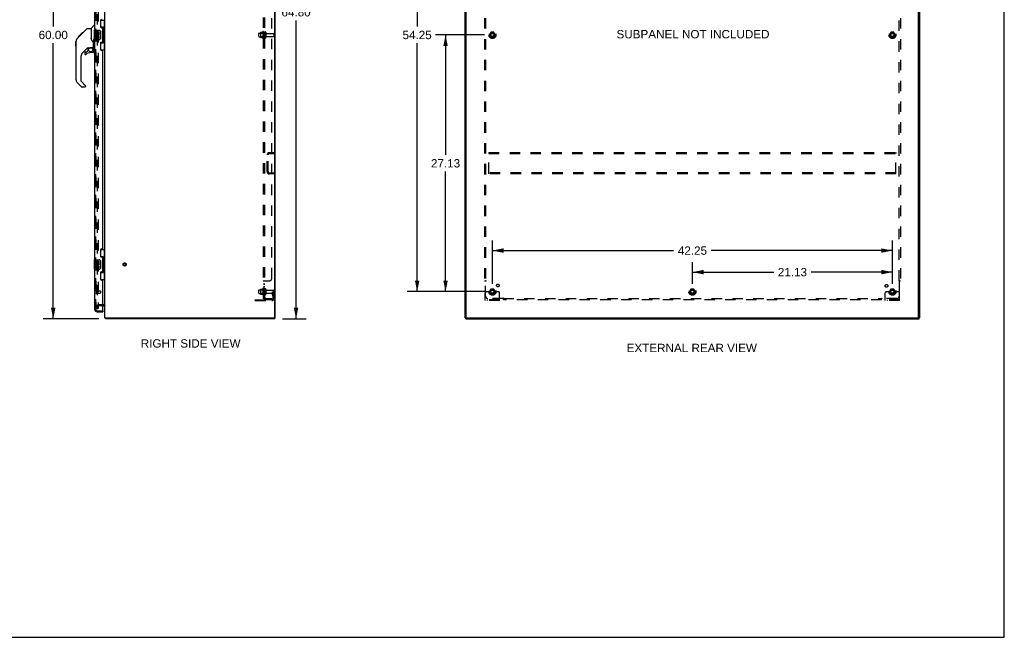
# Model space of a CAD drawing. Header units: inches. Extents: x 0 to 200, y 0 to 129.
# Tile 80 of 82: x 96 to 200, y 0 to 65. Entities that reach past the tile are written whole.
import ezdxf

# ---------------------------------------------------------------- set-up
doc = ezdxf.new("R2010")
doc.units = ezdxf.units.IN
doc.header["$LTSCALE"] = 11
doc.header["$MEASUREMENT"] = 0
doc.linetypes.add('HIDDEN', pattern=[0.2, 0.1, -0.1])
doc.layers.get('0').update_dxf_attribs({"linetype": 'CONTINUOUS'})
for name, color, linetype in [('DEFAULT_2', 8, 'HIDDEN'), ('DIMENSIONS', 7, 'CONTINUOUS'), ('LEFT_DOOR_ASSEMBLY', 7, 'CONTINUOUS'), ('RIGHT_DOOR_ASSEMBLY', 7, 'CONTINUOUS'), ('SUBPANEL', 7, 'CONTINUOUS')]:
    doc.layers.add(name, color=color, linetype=linetype)
doc.styles.get("Standard").update_dxf_attribs({"font": 'arial.ttf'})
doc.dimstyles.new('DIMSTYLE_1', dxfattribs={"dimtxt": 0.882353, "dimasz": 1.176471, "dimexe": 0.09, "dimexo": 0.07, "dimgap": 0.0375, "dimtad": 0, "dimtih": 1, "dimtoh": 1, "dimzin": 4, "dimdsep": 46, "dimtxsty": 'Standard', "dimblk": '_FILLED', "dimblk1": '_FILLED', "dimblk2": '_FILLED', "dimcen": 0.09, "dimazin": 1, "dimtfac": 1, "dimtdec": 3, "dimtofl": 0, "dimtmove": 0, "dimatfit": 3, "dimldrblk": '_FILLED', "dimfxl": 0, "dimtolj": 1, "dimtzin": 4, "dimarcsym": 0})

# ---------------------------------------------------------------- blocks, each defined once
blk = doc.blocks.new('_FILLED')
at = {"color": 0, "linetype": 'ByBlock'}
blk.add_solid([(0, 0), (-1, 0.2), (-1, -0.2)], dxfattribs=at)
blk = doc.blocks.new('*D1')
at = {"layer": 'DIMENSIONS', "color": 2, "linetype": 'Continuous'}
for p, q in [((145.11, 63.64), (139.92, 63.64)), ((140.98, 63.64), (140.98, 50.96)), ((140.98, 36.52), (140.98, 49.2)), ((145.11, 36.52), (139.92, 36.52))]:
    blk.add_line(p, q, dxfattribs=at)
at = {"layer": 'DIMENSIONS', "color": 2, "linetype": 'Continuous', "xscale": 1.1764705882, "yscale": 1.1764705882, "zscale": 1.1764705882}
for p, rotation in [((140.98, 63.64), 90), ((140.98, 36.52), 270)]:
    blk.add_blockref('_FILLED', p, dxfattribs=dict(at, rotation=rotation))
at = {"layer": 'DIMENSIONS', "color": 2, "linetype": 'Continuous', "insert": (140.98, 50.52), "char_height": 0.882, "width": 3.0833, "attachment_point": 2, "line_spacing_factor": 0.9}
blk.add_mtext('27.13', dxfattribs=at)
blk = doc.blocks.new('*D2')
at = {"layer": 'DIMENSIONS', "color": 2, "linetype": 'Continuous'}
for p, q in [((145.11, 90.77), (136.92, 90.77)), ((137.98, 90.77), (137.98, 64.52)), ((137.98, 36.52), (137.98, 62.76)), ((145.11, 36.52), (136.92, 36.52))]:
    blk.add_line(p, q, dxfattribs=at)
at = {"layer": 'DIMENSIONS', "color": 2, "linetype": 'Continuous', "xscale": 1.1764705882, "yscale": 1.1764705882, "zscale": 1.1764705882}
for p, rotation in [((137.98, 90.77), 90), ((137.98, 36.52), 270)]:
    blk.add_blockref('_FILLED', p, dxfattribs=dict(at, rotation=rotation))
at = {"layer": 'DIMENSIONS', "color": 2, "linetype": 'Continuous', "insert": (137.98, 64.08), "char_height": 0.882, "width": 3.0833, "attachment_point": 2, "line_spacing_factor": 0.9}
blk.add_mtext('54.25', dxfattribs=at)
blk = doc.blocks.new('*D3')
at = {"layer": 'DIMENSIONS', "color": 2, "linetype": 'Continuous'}
for p, q in [((145.93, 37.34), (145.93, 41.92)), ((188.18, 37.34), (188.18, 41.92)), ((145.93, 40.86), (165.07, 40.86)), ((188.18, 40.86), (169.04, 40.86))]:
    blk.add_line(p, q, dxfattribs=at)
at = {"layer": 'DIMENSIONS', "color": 2, "linetype": 'Continuous', "xscale": 1.1764705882, "yscale": 1.1764705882, "zscale": 1.1764705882, "rotation": 180}
blk.add_blockref('_FILLED', (145.93, 40.86), dxfattribs=at)
at = {"layer": 'DIMENSIONS', "color": 2, "linetype": 'Continuous', "xscale": 1.1764705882, "yscale": 1.1764705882, "zscale": 1.1764705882}
blk.add_blockref('_FILLED', (188.18, 40.86), dxfattribs=at)
at = {"layer": 'DIMENSIONS', "color": 2, "linetype": 'Continuous', "insert": (167.06, 41.3), "char_height": 0.882, "width": 3.0833, "attachment_point": 2, "line_spacing_factor": 0.9}
blk.add_mtext('42.25', dxfattribs=at)
blk = doc.blocks.new('*D4')
at = {"layer": 'DIMENSIONS', "color": 2, "linetype": 'Continuous'}
for p, q in [((167.06, 37.34), (167.06, 39.64)), ((188.18, 37.34), (188.18, 39.64)), ((167.06, 38.58), (175.64, 38.58)), ((188.18, 38.58), (179.6, 38.58))]:
    blk.add_line(p, q, dxfattribs=at)
at = {"layer": 'DIMENSIONS', "color": 2, "linetype": 'Continuous', "xscale": 1.1764705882, "yscale": 1.1764705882, "zscale": 1.1764705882, "rotation": 180}
blk.add_blockref('_FILLED', (167.06, 38.58), dxfattribs=at)
at = {"layer": 'DIMENSIONS', "color": 2, "linetype": 'Continuous', "xscale": 1.1764705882, "yscale": 1.1764705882, "zscale": 1.1764705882}
blk.add_blockref('_FILLED', (188.18, 38.58), dxfattribs=at)
at = {"layer": 'DIMENSIONS', "color": 2, "linetype": 'Continuous', "insert": (177.62, 39.02), "char_height": 0.882, "width": 3.0833, "attachment_point": 2, "line_spacing_factor": 0.9}
blk.add_mtext('21.13', dxfattribs=at)
blk = doc.blocks.new('*D5')
at = {"layer": 'DIMENSIONS', "color": 2, "linetype": 'Continuous'}
for p, q in [((123.7, 98.44), (126.25, 98.44)), ((125.19, 98.44), (125.19, 66.93)), ((125.19, 33.64), (125.19, 65.16)), ((123.76, 33.64), (126.25, 33.64))]:
    blk.add_line(p, q, dxfattribs=at)
at = {"layer": 'DIMENSIONS', "color": 2, "linetype": 'Continuous', "xscale": 1.1764705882, "yscale": 1.1764705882, "zscale": 1.1764705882}
for p, rotation in [((125.19, 98.44), 90), ((125.19, 33.64), 270)]:
    blk.add_blockref('_FILLED', p, dxfattribs=dict(at, rotation=rotation))
at = {"layer": 'DIMENSIONS', "color": 2, "linetype": 'Continuous', "insert": (125.19, 66.48), "char_height": 0.882, "width": 3.0833, "attachment_point": 2, "line_spacing_factor": 0.9}
blk.add_mtext('64.80', dxfattribs=at)
blk = doc.blocks.new('*D6')
at = {"layer": 'DIMENSIONS', "color": 2, "linetype": 'Continuous'}
for p, q in [((104.22, 93.64), (98.48, 93.64)), ((99.54, 93.64), (99.54, 64.52)), ((99.54, 33.64), (99.54, 62.76)), ((104.37, 33.64), (98.48, 33.64))]:
    blk.add_line(p, q, dxfattribs=at)
at = {"layer": 'DIMENSIONS', "color": 2, "linetype": 'Continuous', "xscale": 1.1764705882, "yscale": 1.1764705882, "zscale": 1.1764705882}
for p, rotation in [((99.54, 93.64), 90), ((99.54, 33.64), 270)]:
    blk.add_blockref('_FILLED', p, dxfattribs=dict(at, rotation=rotation))
at = {"layer": 'DIMENSIONS', "color": 2, "linetype": 'Continuous', "insert": (99.54, 64.08), "char_height": 0.882, "width": 3.0833, "attachment_point": 2, "line_spacing_factor": 0.9}
blk.add_mtext('60.00', dxfattribs=at)

msp = doc.modelspace()

# ---------------------------------------------------------------- linework, layer by layer
at = {"color": 7, "linetype": 'Continuous'}
for p, q in [((200, 0), (200, 129.412)), ((104.842, 35.037), (104.781, 35.037)), ((105.035, 33.737), (105.045, 33.745)), ((105.062, 33.641), (105.062, 33.745)), ((122.933, 33.641), (105.062, 33.641)), ((122.933, 33.745), (122.985, 33.745)), ((122.933, 33.641), (122.933, 33.745)), ((143.108, 33.745), (143.056, 33.745)), ((143.108, 33.641), (143.108, 33.745)), ((143.108, 33.641), (191.004, 33.641)), ((143.16, 33.796), (143.16, 33.745)), ((190.952, 33.745), (190.952, 33.791)), ((191.004, 33.745), (191.056, 33.745)), ((191.004, 33.641), (191.004, 33.745)), ((0, 0), (200, 0))]:
    msp.add_line(p, q, dxfattribs=at)
at = {"color": 3, "linetype": 'Continuous'}
for p, q in [((122.933, 33.807), (122.933, 98.311)), ((122.985, 33.745), (122.985, 98.338)), ((143.056, 33.745), (143.056, 98.342)), ((143.16, 33.805), (143.16, 98.278)), ((190.952, 33.805), (190.952, 98.278)), ((191.056, 98.342), (191.056, 33.745)), ((104.985, 33.745), (104.985, 93.57)), ((104.985, 33.745), (122.933, 33.745)), ((143.108, 33.745), (191.004, 33.745))]:
    msp.add_line(p, q, dxfattribs=at)
at = {"color": 7, "linetype": 'Continuous'}
for points in [[(105.035, 33.737), (105.037, 33.735), (105.038, 33.732), (105.04, 33.729), (105.041, 33.725), (105.043, 33.721), (105.044, 33.716), (105.045, 33.712), (105.046, 33.707), (105.047, 33.702), (105.047, 33.697), (105.048, 33.691), (105.048, 33.686)], [(105.048, 33.686), (105.049, 33.676), (105.05, 33.671), (105.05, 33.666), (105.051, 33.662), (105.051, 33.658), (105.052, 33.655), (105.053, 33.652), (105.053, 33.649), (105.054, 33.646), (105.055, 33.644), (105.057, 33.643), (105.058, 33.642), (105.059, 33.641), (105.06, 33.641), (105.062, 33.641)]]:
    msp.add_lwpolyline(points, dxfattribs=at)
for centre, radius, start, end in [((104.842, 34.894), 0.142, 0, 90), ((105.231, 33.887), 0.246, 215.33048, 217.39407)]:
    msp.add_arc(centre, radius, start, end, dxfattribs=at)
at = {"color": 3, "linetype": 'Continuous'}
for centre, radius, start, end in [((122.87, 33.807), 0.0625, 270, 360), ((143.22, 33.805), 0.06, 180, 270), ((190.892, 33.805), 0.06, 270, 360)]:
    msp.add_arc(centre, radius, start, end, dxfattribs=at)
at = {"layer": 'DEFAULT_2', "color": 8, "linetype": 'HIDDEN'}
for p, q in [((104.172, 92.236), (104.172, 35.115)), ((104.276, 92.557), (104.276, 34.724)), ((121.256, 63.488), (121.256, 63.794)), ((121.286, 63.824), (121.881, 63.824)), ((121.286, 63.458), (121.881, 63.458)), ((121.42, 63.896), (121.42, 63.385)), ((121.44, 63.824), (121.42, 63.844)), ((121.44, 63.457), (121.42, 63.437)), ((121.43, 63.918), (121.658, 63.918)), ((121.736, 63.824), (121.44, 63.824)), ((121.44, 63.824), (121.44, 63.457)), ((121.736, 63.457), (121.44, 63.457)), ((121.686, 63.996), (121.686, 63.285)), ((121.736, 63.824), (121.756, 63.844)), ((121.736, 63.824), (121.736, 63.457)), ((121.736, 63.457), (121.756, 63.437)), ((121.756, 63.975), (121.756, 63.306)), ((121.881, 63.905), (121.881, 63.376)), ((121.987, 63.905), (121.987, 63.376)), ((122.049, 63.807), (122.851, 63.807)), ((122.049, 63.475), (122.851, 63.475)), ((122.881, 63.505), (122.881, 63.777)), ((145.768, 63.913), (145.613, 63.646)), ((145.613, 63.636), (145.768, 63.368)), ((146.085, 63.918), (145.776, 63.918)), ((146.248, 63.646), (146.094, 63.913)), ((146.094, 63.368), (146.248, 63.636)), ((188.018, 63.913), (187.863, 63.646)), ((187.863, 63.636), (188.018, 63.368)), ((188.335, 63.918), (188.026, 63.918)), ((188.498, 63.646), (188.344, 63.913)), ((188.344, 63.368), (188.498, 63.636)), ((121.43, 63.363), (121.658, 63.363)), ((146.085, 63.363), (145.776, 63.363)), ((188.335, 63.363), (188.026, 63.363)), ((122.377, 51.203), (122.881, 51.203)), ((122.377, 51.099), (122.881, 51.099)), ((122.881, 51.203), (122.881, 51.099)), ((145.556, 51.203), (145.556, 51.099)), ((145.556, 51.203), (188.556, 51.203)), ((145.556, 49.057), (145.556, 51.099)), ((145.556, 51.099), (188.556, 51.099)), ((188.556, 51.203), (188.556, 51.099)), ((188.556, 49.057), (188.556, 51.099)), ((122.131, 49.2), (122.131, 50.957)), ((122.235, 49.2), (122.235, 50.957)), ((122.377, 49.057), (122.881, 49.057)), ((122.881, 48.953), (122.377, 48.953)), ((122.881, 48.953), (122.881, 49.057)), ((145.556, 48.953), (145.556, 49.057)), ((188.556, 49.057), (145.556, 49.057)), ((188.556, 48.953), (145.556, 48.953)), ((188.556, 48.953), (188.556, 49.057)), ((121.256, 36.363), (121.256, 36.669)), ((121.286, 36.699), (121.881, 36.699)), ((121.42, 36.771), (121.42, 36.26)), ((121.44, 36.699), (121.42, 36.719)), ((121.43, 36.793), (121.658, 36.793)), ((121.736, 36.699), (121.44, 36.699)), ((121.44, 36.699), (121.44, 36.332)), ((121.686, 36.871), (121.686, 36.16)), ((121.736, 36.699), (121.756, 36.719)), ((121.736, 36.699), (121.736, 36.332)), ((121.756, 36.85), (121.756, 36.181)), ((121.881, 36.78), (121.881, 36.251)), ((121.987, 36.78), (121.987, 36.251)), ((122.049, 36.682), (122.851, 36.682)), ((122.687, 36.516), (122.777, 36.516)), ((122.687, 36.175), (122.687, 36.516)), ((122.777, 36.516), (122.881, 36.516)), ((122.777, 35.814), (122.777, 36.516)), ((122.791, 36.175), (122.791, 36.516)), ((122.881, 36.516), (122.841, 36.516)), ((122.881, 35.814), (122.881, 36.652)), ((145.395, 36.516), (145.306, 36.516)), ((145.516, 36.516), (145.395, 36.516)), ((145.756, 36.516), (145.516, 36.516)), ((145.768, 36.788), (145.613, 36.521)), ((145.613, 36.511), (145.768, 36.243)), ((146.085, 36.793), (145.776, 36.793)), ((146.248, 36.521), (146.094, 36.788)), ((146.094, 36.243), (146.248, 36.511)), ((146.106, 36.516), (146.345, 36.516)), ((146.466, 36.516), (146.345, 36.516)), ((146.556, 36.516), (146.466, 36.516)), ((166.893, 36.788), (166.738, 36.521)), ((166.738, 36.511), (166.893, 36.243)), ((167.21, 36.793), (166.901, 36.793)), ((167.373, 36.521), (167.219, 36.788)), ((167.219, 36.243), (167.373, 36.511)), ((187.645, 36.516), (187.556, 36.516)), ((187.766, 36.516), (187.645, 36.516)), ((188.006, 36.516), (187.766, 36.516)), ((188.018, 36.788), (187.863, 36.521)), ((187.863, 36.511), (188.018, 36.243)), ((188.335, 36.793), (188.026, 36.793)), ((188.498, 36.521), (188.344, 36.788)), ((188.344, 36.243), (188.498, 36.511)), ((188.356, 36.516), (188.595, 36.516)), ((188.716, 36.516), (188.595, 36.516)), ((188.806, 36.516), (188.716, 36.516)), ((120.881, 35.672), (122.634, 35.672)), ((120.881, 35.568), (120.881, 35.672)), ((120.881, 35.568), (122.634, 35.568)), ((121.128, 35.568), (121.128, 35.672)), ((121.286, 36.333), (121.881, 36.333)), ((121.384, 35.568), (121.384, 35.672)), ((121.44, 36.332), (121.42, 36.312)), ((121.43, 36.238), (121.658, 36.238)), ((121.736, 36.332), (121.44, 36.332)), ((121.736, 36.332), (121.756, 36.312)), ((122.049, 36.35), (122.851, 36.35)), ((122.791, 36.341), (122.687, 36.341)), ((122.708, 36.108), (122.757, 36.04)), ((122.792, 36.169), (122.841, 36.101)), ((145.181, 35.568), (145.181, 36.391)), ((146.681, 35.672), (145.181, 35.672)), ((146.681, 35.568), (145.181, 35.568)), ((145.428, 35.568), (145.428, 35.672)), ((145.684, 35.568), (145.684, 35.672)), ((146.085, 36.238), (145.776, 36.238)), ((146.178, 35.568), (146.178, 35.672)), ((146.434, 35.568), (146.434, 35.672)), ((146.681, 35.568), (146.681, 36.391)), ((167.21, 36.238), (166.901, 36.238)), ((187.431, 35.568), (187.431, 36.391)), ((188.931, 35.672), (187.431, 35.672)), ((188.931, 35.568), (187.431, 35.568)), ((187.678, 35.568), (187.678, 35.672)), ((187.934, 35.568), (187.934, 35.672)), ((188.335, 36.238), (188.026, 36.238)), ((188.428, 35.568), (188.428, 35.672)), ((188.684, 35.568), (188.684, 35.672)), ((188.931, 35.568), (188.931, 36.391)), ((104.172, 34.724), (104.172, 35.115)), ((104.172, 34.724), (104.276, 34.724)), ((104.842, 35.141), (104.358, 35.141)), ((104.781, 35.037), (104.358, 35.037))]:
    msp.add_line(p, q, dxfattribs=at)
for centre, radius in [((145.931, 63.641), 0.372), ((145.931, 63.641), 0.356), ((145.931, 63.641), 0.318), ((145.931, 63.641), 0.204), ((145.931, 63.641), 0.183), ((145.931, 63.641), 0.183), ((145.931, 63.641), 0.166), ((188.181, 63.641), 0.372), ((188.181, 63.641), 0.356), ((188.181, 63.641), 0.318), ((188.181, 63.641), 0.204), ((188.181, 63.641), 0.183), ((188.181, 63.641), 0.183), ((188.181, 63.641), 0.166), ((107.089, 39.391), 0.164), ((107.089, 39.391), 0.124), ((145.931, 36.516), 0.372), ((145.931, 36.516), 0.356), ((145.931, 36.516), 0.318), ((145.931, 36.516), 0.204), ((145.931, 36.516), 0.183), ((145.931, 36.516), 0.183), ((145.931, 36.516), 0.166), ((167.056, 36.516), 0.372), ((167.056, 36.516), 0.356), ((167.056, 36.516), 0.318), ((167.056, 36.516), 0.204), ((167.056, 36.516), 0.183), ((167.056, 36.516), 0.183), ((167.056, 36.516), 0.166), ((188.181, 36.516), 0.372), ((188.181, 36.516), 0.356), ((188.181, 36.516), 0.318), ((188.181, 36.516), 0.204), ((188.181, 36.516), 0.183), ((188.181, 36.516), 0.183), ((188.181, 36.516), 0.166)]:
    msp.add_circle(centre, radius, dxfattribs=at)
for centre, radius, start, end in [((121.286, 63.794), 0.03, 90, 180.00001), ((121.286, 63.488), 0.03, 179.99999, 270), ((121.43, 63.908), 0.01, 90, 174.80617), ((121.561, 63.896), 0.141, 174.79195, 180), ((121.639, 63.928), 0.01, 270, 336.03207), ((122.286, 63.641), 0.698, 149.33687, 156.03207), ((121.717, 63.975), 0.0384, 0, 145.55034), ((121.934, 63.905), 0.053, 0, 180), ((122.049, 63.869), 0.0625, 180, 270), ((122.049, 63.412), 0.0625, 90, 180), ((122.851, 63.777), 0.03, 360, 90), ((122.851, 63.505), 0.03, 270, 0), ((145.622, 63.641), 0.01, 150.01268, 209.98829), ((145.776, 63.908), 0.01, 90.01235, 149.98915), ((146.085, 63.908), 0.01, 30.01204, 89.98872), ((146.239, 63.641), 0.01, 330.01268, 29.98829), ((187.872, 63.641), 0.01, 150.01268, 209.98829), ((188.026, 63.908), 0.01, 90.01235, 149.98915), ((188.335, 63.908), 0.01, 30.01204, 89.98872), ((188.489, 63.641), 0.01, 330.01268, 29.98829), ((121.561, 63.385), 0.141, 180, 185.20805), ((121.43, 63.373), 0.01, 185.19383, 270), ((121.639, 63.353), 0.01, 23.96793, 90), ((122.286, 63.641), 0.698, 203.96793, 210.66313), ((121.717, 63.306), 0.0384, 214.44966, 360), ((121.934, 63.376), 0.053, 180, 360), ((145.776, 63.373), 0.01, 210.01204, 269.98872), ((146.085, 63.373), 0.01, 270.01235, 329.98915), ((188.026, 63.373), 0.01, 210.01204, 269.98872), ((188.335, 63.373), 0.01, 270.01235, 329.98915), ((122.377, 50.957), 0.246, 90, 180), ((122.377, 50.957), 0.142, 90, 180), ((122.377, 49.2), 0.246, 180, 270), ((122.377, 49.2), 0.142, 180, 270), ((121.286, 36.669), 0.03, 90, 180.00001), ((121.43, 36.783), 0.01, 90, 174.80617), ((121.561, 36.771), 0.141, 174.79195, 180), ((121.639, 36.803), 0.01, 270, 336.03207), ((122.286, 36.516), 0.698, 149.33687, 156.03207), ((121.717, 36.85), 0.0384, 0, 145.55034), ((121.934, 36.78), 0.053, 0, 180), ((122.049, 36.744), 0.0625, 180, 270), ((122.851, 36.652), 0.03, 360, 90), ((145.306, 36.391), 0.125, 90, 180), ((145.622, 36.516), 0.01, 150.01268, 209.98829), ((145.931, 36.516), 0.175, 180, 360), ((145.776, 36.783), 0.01, 90.01235, 149.98915), ((146.085, 36.783), 0.01, 30.01204, 89.98872), ((146.239, 36.516), 0.01, 330.01268, 29.98829), ((146.556, 36.391), 0.125, 0, 90), ((166.747, 36.516), 0.01, 150.01268, 209.98829), ((166.901, 36.783), 0.01, 90.01235, 149.98915), ((167.21, 36.783), 0.01, 30.01204, 89.98872), ((167.364, 36.516), 0.01, 330.01268, 29.98829), ((187.556, 36.391), 0.125, 90, 180), ((187.872, 36.516), 0.01, 150.01268, 209.98829), ((188.181, 36.516), 0.175, 180, 360), ((188.026, 36.783), 0.01, 90.01235, 149.98915), ((188.335, 36.783), 0.01, 30.01204, 89.98872), ((188.489, 36.516), 0.01, 330.01268, 29.98829), ((188.806, 36.391), 0.125, 0, 90), ((121.286, 36.363), 0.03, 179.99999, 270), ((121.561, 36.26), 0.141, 180, 185.20805), ((121.43, 36.248), 0.01, 185.19383, 270), ((121.639, 36.228), 0.01, 23.96793, 90), ((122.286, 36.516), 0.698, 203.96793, 210.66313), ((121.717, 36.181), 0.0384, 214.44966, 360), ((121.934, 36.251), 0.053, 180, 360), ((122.049, 36.287), 0.0625, 90, 180), ((122.634, 35.814), 0.246, 270, 360), ((122.634, 35.814), 0.142, 270, 360), ((122.801, 36.175), 0.114, 180, 215.75389), ((122.673, 35.98), 0.104, 0, 35.75389), ((122.801, 36.175), 0.01, 180, 215.75389), ((122.673, 35.98), 0.208, 0, 35.75389), ((122.851, 36.38), 0.03, 270, 0), ((145.776, 36.248), 0.01, 210.01204, 269.98872), ((146.085, 36.248), 0.01, 270.01235, 329.98915), ((166.901, 36.248), 0.01, 210.01204, 269.98872), ((167.21, 36.248), 0.01, 270.01235, 329.98915), ((188.026, 36.248), 0.01, 210.01204, 269.98872), ((188.335, 36.248), 0.01, 270.01235, 329.98915), ((104.358, 34.954), 0.186, 90, 180), ((104.358, 34.954), 0.0823, 90, 180), ((104.842, 34.894), 0.246, 37.24138, 90)]:
    msp.add_arc(centre, radius, start, end, dxfattribs=at)
at = {"layer": 'LEFT_DOOR_ASSEMBLY', "color": 8, "linetype": 'HIDDEN'}
for p, q in [((104.031, 34.637), (104.031, 92.644)), ((104.173, 34.495), (104.761, 34.495))]:
    msp.add_line(p, q, dxfattribs=at)
msp.add_arc((104.173, 34.637), 0.142, 180, 270, dxfattribs=at)
at = {"layer": 'RIGHT_DOOR_ASSEMBLY', "color": 8, "linetype": 'HIDDEN'}
for p, q in [((104.031, 92.644), (104.031, 34.637)), ((104.074, 36.637), (104.074, 36.353)), ((104.074, 36.619), (104.521, 36.619)), ((104.531, 36.609), (104.531, 36.381)), ((104.074, 36.371), (104.521, 36.371)), ((104.173, 34.495), (104.761, 34.495))]:
    msp.add_line(p, q, dxfattribs=at)
at = {"layer": 'RIGHT_DOOR_ASSEMBLY', "color": 3, "linetype": 'Continuous'}
for p, q in [((103.927, 64.141), (103.927, 87.391)), ((104.531, 65.158), (104.531, 64.538)), ((104.661, 64.408), (104.721, 64.408)), ((104.781, 62.933), (104.781, 64.348)), ((103.927, 39.891), (103.927, 63.141)), ((104.531, 62.743), (104.531, 62.123)), ((104.721, 62.873), (104.661, 62.873)), ((104.661, 61.993), (104.721, 61.993)), ((104.781, 41.098), (104.781, 61.933)), ((104.531, 40.908), (104.531, 40.288)), ((104.721, 41.038), (104.661, 41.038)), ((104.661, 40.158), (104.721, 40.158)), ((104.781, 38.683), (104.781, 40.098)), ((103.927, 34.637), (103.927, 38.891)), ((104.531, 38.493), (104.531, 37.873)), ((104.721, 38.623), (104.661, 38.623)), ((104.661, 37.743), (104.721, 37.743)), ((104.781, 34.515), (104.781, 37.683)), ((104.173, 34.391), (104.781, 34.391))]:
    msp.add_line(p, q, dxfattribs=at)
at = {"layer": 'RIGHT_DOOR_ASSEMBLY', "color": 7, "linetype": 'Continuous'}
for p, q in [((103.539, 64.335), (103.836, 64.633)), ((103.927, 64.644), (103.864, 64.644)), ((104.544, 65.216), (104.985, 65.216)), ((104.581, 64.436), (104.581, 65.216)), ((104.946, 64.191), (104.946, 65.216)), ((102.073, 63.263), (102.351, 63.541)), ((102.179, 63.436), (102.593, 63.85)), ((102.331, 63.522), (102.264, 63.522)), ((102.351, 63.542), (102.484, 63.675)), ((102.418, 63.608), (102.351, 63.608)), ((102.5, 63.69), (102.433, 63.69)), ((102.492, 63.682), (102.456, 63.646)), ((102.492, 63.682), (103.116, 64.306)), ((102.576, 63.767), (102.509, 63.767)), ((102.593, 63.85), (102.593, 63.851)), ((102.593, 63.851), (102.66, 63.851)), ((102.66, 63.85), (102.593, 63.85)), ((102.595, 63.852), (102.662, 63.852)), ((103.172, 64.33), (103.533, 64.33)), ((103.533, 64.33), (103.533, 63.225)), ((103.867, 64.126), (103.867, 63.156)), ((103.882, 64.141), (104.422, 64.141)), ((104.07, 63.986), (104.07, 63.756)), ((104.132, 63.986), (104.07, 63.986)), ((104.07, 63.756), (104.331, 63.756)), ((104.07, 63.525), (104.07, 63.389)), ((104.132, 63.525), (104.07, 63.525)), ((104.14, 63.72), (104.083, 63.745)), ((104.132, 63.819), (104.132, 63.986)), ((104.195, 63.819), (104.132, 63.819)), ((104.132, 63.389), (104.132, 63.525)), ((104.195, 63.955), (104.195, 63.819)), ((104.256, 63.955), (104.195, 63.955)), ((104.256, 63.819), (104.256, 63.955)), ((104.321, 63.819), (104.256, 63.819)), ((104.331, 63.756), (104.304, 63.737)), ((104.321, 63.986), (104.321, 63.819)), ((104.384, 63.986), (104.321, 63.986)), ((104.366, 63.756), (104.384, 63.756)), ((104.384, 63.756), (104.384, 63.986)), ((104.522, 64.041), (104.522, 63.241)), ((104.581, 64.481), (104.808, 64.481)), ((104.808, 62.801), (104.808, 64.481)), ((104.845, 64.241), (104.845, 64.221)), ((104.845, 64.191), (104.845, 63.091)), ((104.967, 64.191), (104.845, 64.191)), ((104.967, 63.091), (104.967, 64.191)), ((101.938, 62.934), (101.958, 62.954)), ((101.938, 62.458), (101.938, 62.934)), ((101.938, 62.458), (101.958, 62.438)), ((101.958, 58.882), (101.958, 62.985)), ((102.073, 63.263), (102.053, 63.241)), ((102.179, 63.436), (102.246, 63.436)), ((102.182, 63.439), (102.249, 63.439)), ((102.25, 63.441), (102.183, 63.441)), ((103.552, 63.234), (103.533, 63.287)), ((103.581, 63.169), (103.552, 63.234)), ((103.809, 62.112), (103.809, 63.006)), ((103.836, 63.27), (103.836, 63.131)), ((103.864, 63.246), (103.867, 63.237)), ((104.422, 63.141), (103.882, 63.141)), ((104.195, 63.431), (104.195, 63.389)), ((104.256, 63.369), (104.256, 63.438)), ((104.321, 63.431), (104.321, 63.295)), ((104.321, 63.295), (104.384, 63.295)), ((104.384, 63.295), (104.384, 63.431)), ((104.581, 62.066), (104.581, 62.846)), ((104.581, 62.801), (104.808, 62.801)), ((104.967, 63.091), (104.845, 63.091)), ((104.845, 63.06), (104.845, 63.04)), ((104.946, 62.066), (104.946, 63.091)), ((103.144, 62.268), (102.643, 61.766)), ((102.864, 61.769), (102.864, 61.649)), ((102.942, 61.847), (103.095, 61.847)), ((103.103, 61.851), (103.175, 61.923)), ((103.179, 62.258), (103.179, 61.931)), ((103.221, 62.263), (103.309, 62.263)), ((103.494, 62.304), (103.789, 62.304)), ((103.73, 61.769), (103.494, 61.769)), ((103.671, 62.304), (103.751, 62.224)), ((103.743, 62.217), (103.737, 62.21)), ((103.789, 62.085), (103.809, 62.085)), ((103.809, 61.847), (103.809, 62.085)), ((103.927, 62.041), (103.879, 62.041)), ((104.544, 62.066), (104.985, 62.066)), ((102.47, 61.349), (102.47, 58.797)), ((102.526, 58.152), (102.073, 58.604)), ((102.493, 58.741), (102.929, 58.306)), ((102.942, 58.272), (102.942, 58.207)), ((102.864, 58.129), (102.581, 58.129)), ((104.544, 40.966), (104.985, 40.966)), ((104.581, 40.186), (104.581, 40.966)), ((104.946, 39.941), (104.946, 40.966)), ((103.867, 39.876), (103.867, 38.906)), ((103.882, 39.891), (104.422, 39.891)), ((104.132, 39.736), (104.07, 39.736)), ((104.07, 39.736), (104.07, 39.506)), ((104.132, 39.569), (104.132, 39.736)), ((104.195, 39.569), (104.132, 39.569)), ((104.256, 39.705), (104.195, 39.705)), ((104.195, 39.705), (104.195, 39.569)), ((104.256, 39.569), (104.256, 39.705)), ((104.321, 39.569), (104.256, 39.569)), ((104.384, 39.736), (104.321, 39.736)), ((104.321, 39.736), (104.321, 39.569)), ((104.384, 39.506), (104.384, 39.736)), ((104.522, 39.791), (104.522, 38.991)), ((104.581, 40.231), (104.808, 40.231)), ((104.808, 38.551), (104.808, 40.231)), ((104.845, 39.991), (104.845, 39.971)), ((104.967, 39.941), (104.845, 39.941)), ((104.845, 39.941), (104.845, 38.841)), ((104.967, 38.841), (104.967, 39.941)), ((104.422, 38.891), (103.882, 38.891)), ((104.07, 39.506), (104.331, 39.506)), ((104.132, 39.275), (104.07, 39.275)), ((104.07, 39.275), (104.07, 39.139)), ((104.14, 39.47), (104.083, 39.495)), ((104.132, 39.139), (104.132, 39.275)), ((104.195, 39.181), (104.195, 39.139)), ((104.256, 39.119), (104.256, 39.188)), ((104.331, 39.506), (104.304, 39.487)), ((104.321, 39.181), (104.321, 39.045)), ((104.321, 39.045), (104.384, 39.045)), ((104.366, 39.506), (104.384, 39.506)), ((104.384, 39.045), (104.384, 39.181)), ((104.581, 37.816), (104.581, 38.596)), ((104.581, 38.551), (104.808, 38.551)), ((104.967, 38.841), (104.845, 38.841)), ((104.845, 38.81), (104.845, 38.79)), ((104.946, 37.816), (104.946, 38.841)), ((104.544, 37.816), (104.985, 37.816)), ((104.761, 34.495), (104.781, 34.495)), ((104.781, 34.495), (104.781, 34.391))]:
    msp.add_line(p, q, dxfattribs=at)
for points in [[(102.372, 63.562), (102.358, 63.548), (102.352, 63.541)], [(102.456, 63.646), (102.434, 63.624), (102.413, 63.603), (102.372, 63.562)], [(103.116, 64.306), (103.124, 64.313), (103.132, 64.319), (103.142, 64.323), (103.151, 64.327), (103.162, 64.329), (103.172, 64.33)], [(104.515, 64.077), (104.517, 64.071), (104.519, 64.065), (104.52, 64.059), (104.521, 64.053), (104.521, 64.047), (104.522, 64.041)], [(104.772, 64.38), (104.774, 64.383), (104.779, 64.391), (104.784, 64.399), (104.788, 64.407), (104.792, 64.414), (104.796, 64.42), (104.799, 64.426), (104.801, 64.432), (104.803, 64.437), (104.805, 64.441), (104.806, 64.446), (104.807, 64.45), (104.807, 64.453), (104.808, 64.457)], [(102.073, 63.263), (102.053, 63.241), (102.028, 63.209), (102.006, 63.174), (101.988, 63.136), (101.974, 63.097), (101.965, 63.057), (101.959, 63.016), (101.958, 62.985)], [(103.755, 62.879), (103.705, 62.953), (103.656, 63.03), (103.615, 63.101), (103.581, 63.169)], [(103.809, 62.709), (103.808, 62.732), (103.803, 62.767), (103.794, 62.801), (103.782, 62.833), (103.767, 62.862), (103.755, 62.879)], [(103.809, 63.006), (103.809, 63.013), (103.809, 63.019), (103.809, 63.025), (103.809, 63.03), (103.809, 63.036), (103.809, 63.041), (103.81, 63.046), (103.81, 63.05), (103.81, 63.055), (103.811, 63.059), (103.811, 63.063), (103.811, 63.067), (103.812, 63.071), (103.812, 63.074), (103.812, 63.078), (103.813, 63.081), (103.813, 63.084), (103.813, 63.087), (103.814, 63.09), (103.814, 63.093), (103.815, 63.095), (103.815, 63.098), (103.815, 63.1), (103.816, 63.103), (103.816, 63.105), (103.816, 63.108), (103.817, 63.11), (103.817, 63.112), (103.818, 63.114), (103.818, 63.116), (103.818, 63.119), (103.819, 63.121), (103.819, 63.122), (103.82, 63.124), (103.82, 63.126), (103.82, 63.128), (103.821, 63.129), (103.821, 63.131), (103.822, 63.132), (103.822, 63.134), (103.822, 63.135), (103.823, 63.136), (103.823, 63.137), (103.824, 63.139), (103.824, 63.14), (103.824, 63.141), (103.825, 63.142), (103.825, 63.142), (103.826, 63.143), (103.826, 63.144), (103.827, 63.144), (103.828, 63.145), (103.828, 63.145), (103.829, 63.145), (103.83, 63.144), (103.83, 63.144), (103.831, 63.143), (103.832, 63.142), (103.832, 63.141), (103.833, 63.14), (103.834, 63.138), (103.834, 63.137), (103.835, 63.135), (103.835, 63.134), (103.836, 63.132), (103.836, 63.131)], [(103.836, 63.27), (103.837, 63.271), (103.838, 63.273), (103.839, 63.274), (103.84, 63.275), (103.841, 63.276), (103.843, 63.277), (103.844, 63.277), (103.846, 63.276), (103.847, 63.276), (103.849, 63.275), (103.851, 63.273), (103.852, 63.272), (103.854, 63.27), (103.855, 63.268), (103.856, 63.265), (103.858, 63.263), (103.859, 63.261), (103.86, 63.258), (103.861, 63.255), (103.862, 63.252), (103.863, 63.249), (103.864, 63.246)], [(104.522, 63.241), (104.521, 63.234), (104.521, 63.228), (104.52, 63.222), (104.519, 63.216), (104.517, 63.21), (104.515, 63.204)], [(104.808, 62.824), (104.807, 62.828), (104.807, 62.831), (104.806, 62.835), (104.805, 62.84), (104.803, 62.844), (104.801, 62.85), (104.799, 62.855), (104.796, 62.861), (104.792, 62.867), (104.788, 62.874), (104.784, 62.882), (104.779, 62.89), (104.774, 62.898), (104.772, 62.902)], [(103.309, 62.263), (103.31, 62.263), (103.318, 62.264), (103.326, 62.266), (103.336, 62.269), (103.348, 62.273), (103.361, 62.277), (103.376, 62.283), (103.392, 62.288), (103.41, 62.293), (103.428, 62.297), (103.447, 62.301), (103.466, 62.303), (103.485, 62.304), (103.494, 62.304)], [(103.788, 62.085), (103.788, 62.099), (103.786, 62.113), (103.784, 62.126), (103.78, 62.14), (103.775, 62.153), (103.769, 62.165), (103.762, 62.178), (103.755, 62.189), (103.746, 62.2), (103.737, 62.21)], [(103.751, 62.224), (103.751, 62.224), (103.75, 62.224), (103.749, 62.223), (103.748, 62.222), (103.747, 62.22), (103.743, 62.217)], [(104.515, 39.827), (104.517, 39.821), (104.519, 39.815), (104.52, 39.809), (104.521, 39.803), (104.521, 39.797), (104.522, 39.791)], [(104.772, 40.13), (104.774, 40.133), (104.779, 40.141), (104.784, 40.149), (104.788, 40.157), (104.792, 40.164), (104.796, 40.17), (104.799, 40.176), (104.801, 40.182), (104.803, 40.187), (104.805, 40.191), (104.806, 40.196), (104.807, 40.2), (104.807, 40.203), (104.808, 40.207)], [(104.522, 38.991), (104.521, 38.984), (104.521, 38.978), (104.52, 38.972), (104.519, 38.966), (104.517, 38.96), (104.515, 38.954)], [(104.808, 38.574), (104.807, 38.578), (104.807, 38.581), (104.806, 38.585), (104.805, 38.59), (104.803, 38.594), (104.801, 38.6), (104.799, 38.605), (104.796, 38.611), (104.792, 38.617), (104.788, 38.624), (104.784, 38.632), (104.779, 38.64), (104.774, 38.648), (104.772, 38.652)]]:
    msp.add_lwpolyline(points, dxfattribs=at)
msp.add_circle((103.494, 62.064), 0.217, dxfattribs=at)
for centre, radius, start, end in [((103.864, 64.605), 0.0394, 90, 135), ((103.553, 64.321), 0.0197, 135, 180), ((103.882, 64.126), 0.015, 90, 180), ((104.227, 63.683), 0.157, 156.59665, 341.87913), ((104.227, 63.683), 0.0943, 156.59665, 35.11217), ((104.29, 63.431), 0.0943, 0, 180), ((104.29, 63.426), 0.0362, 83.42855, 161.76278), ((104.29, 63.431), 0.0314, 0, 81.22946), ((104.227, 63.683), 0.157, 25.73705, 27.8532), ((104.23, 63.683), 0.154, 341.41988, 26.19629), ((104.422, 64.041), 0.1, 21.20502, 90), ((102.391, 62.969), 0.433, 137.27268, 137.76144), ((103.882, 63.156), 0.015, 180, 270), ((104.164, 63.389), 0.0943, 180, 248.67039), ((104.164, 63.389), 0.0943, 248.69989, 347.43379), ((104.164, 63.389), 0.0314, 180, 0.04847), ((104.422, 63.241), 0.1, 270, 338.79459), ((103.06, 61.349), 0.591, 135, 180), ((102.942, 61.769), 0.0787, 90, 180), ((102.942, 61.649), 0.0787, 180, 309.5212), ((103.494, 60.981), 0.787, 90, 129.5212), ((103.221, 62.066), 0.197, 90, 135), ((103.095, 61.859), 0.0118, 270, 315), ((103.167, 61.931), 0.0118, 315, 360), ((103.73, 61.847), 0.0787, 270, 360), ((103.612, 62.085), 0.197, 0, 45), ((103.789, 62.324), 0.0197, 270, 360), ((103.879, 62.112), 0.0709, 180, 270), ((102.352, 58.882), 0.394, 180, 225), ((102.549, 58.797), 0.0787, 180, 225), ((102.895, 58.272), 0.0472, 0, 45), ((102.581, 58.207), 0.0787, 225, 270), ((102.864, 58.207), 0.0787, 270, 360), ((103.882, 39.876), 0.015, 90, 180), ((104.422, 39.791), 0.1, 21.20502, 90), ((103.882, 38.906), 0.015, 180, 270), ((104.227, 39.433), 0.157, 156.59665, 341.87913), ((104.164, 39.139), 0.0943, 180, 248.67039), ((104.164, 39.139), 0.0943, 248.69989, 347.43379), ((104.227, 39.433), 0.0943, 156.59665, 35.11217), ((104.164, 39.139), 0.0314, 180, 0.04847), ((104.29, 39.181), 0.0943, 0, 180), ((104.29, 39.176), 0.0362, 83.42855, 161.76278), ((104.29, 39.181), 0.0314, 0, 81.22946), ((104.227, 39.433), 0.157, 25.73705, 27.8532), ((104.23, 39.433), 0.154, 341.41988, 26.19629), ((104.422, 38.991), 0.1, 270, 338.79459)]:
    msp.add_arc(centre, radius, start, end, dxfattribs=at)
at = {"layer": 'RIGHT_DOOR_ASSEMBLY', "color": 3, "linetype": 'Continuous'}
for centre, radius, start, end in [((104.661, 65.158), 0.13, 90, 180), ((104.661, 64.538), 0.13, 180, 270), ((104.721, 64.348), 0.06, 0, 90), ((104.661, 62.743), 0.13, 90, 180), ((104.721, 62.933), 0.06, 270, 360), ((104.661, 62.123), 0.13, 180, 270), ((104.721, 61.933), 0.06, 0, 90), ((104.661, 40.908), 0.13, 90, 180), ((104.721, 41.098), 0.06, 270, 360), ((104.661, 40.288), 0.13, 180, 270), ((104.721, 40.098), 0.06, 0, 90), ((104.661, 38.493), 0.13, 90, 180), ((104.721, 38.683), 0.06, 270, 360), ((104.661, 37.873), 0.13, 180, 270), ((104.721, 37.683), 0.06, 0, 90), ((104.173, 34.637), 0.246, 180, 270), ((104.761, 34.515), 0.02, 270, 360)]:
    msp.add_arc(centre, radius, start, end, dxfattribs=at)
at = {"layer": 'RIGHT_DOOR_ASSEMBLY', "color": 8, "linetype": 'HIDDEN'}
for centre, radius, start, end in [((104.052, 36.637), 0.0215, 0, 180), ((104.521, 36.609), 0.01, 0, 90), ((104.052, 36.353), 0.0215, 180, 360), ((104.521, 36.381), 0.01, 270, 360), ((104.173, 34.637), 0.142, 180, 270)]:
    msp.add_arc(centre, radius, start, end, dxfattribs=at)
at = {"layer": 'RIGHT_DOOR_ASSEMBLY', "color": 7, "linetype": 'Continuous'}
for centre, start_param, end_param in [((104.74, 64.231), -1.5140098, -0.699287), ((104.74, 64.231), -2.4423057, -1.6275828), ((104.74, 63.05), -1.5140098, -0.699287), ((104.74, 63.05), -2.4423057, -1.6275828), ((104.74, 39.981), -1.5140098, -0.699287), ((104.74, 39.981), -2.4423057, -1.6275828), ((104.74, 38.8), -1.5140098, -0.699287), ((104.74, 38.8), -2.4423057, -1.6275828)]:
    msp.add_ellipse(centre, major_axis=(0, 0.18), ratio=0.5794935, start_param=start_param, end_param=end_param, dxfattribs=at)
at = {"layer": 'SUBPANEL', "color": 8, "linetype": 'HIDDEN'}
for p, q in [((121.756, 35.797), (121.756, 91.484)), ((121.881, 35.797), (121.881, 91.484)), ((145.087, 89.609), (145.087, 37.672)), ((145.212, 89.609), (145.212, 37.672)), ((188.899, 37.672), (188.899, 89.609)), ((189.024, 89.609), (189.024, 37.672)), ((122.631, 37.922), (122.631, 89.359)), ((121.881, 63.891), (121.756, 63.891)), ((121.881, 63.391), (121.756, 63.391)), ((121.881, 37.636), (121.756, 37.636)), ((121.759, 37.645), (121.758, 37.643)), ((121.81, 37.672), (122.381, 37.672)), ((121.904, 37.66), (121.903, 37.659)), ((145.087, 37.672), (145.253, 37.672)), ((145.193, 37.655), (145.2, 37.648)), ((145.212, 36.047), (145.212, 37.636)), ((188.858, 37.672), (189.024, 37.672)), ((188.899, 37.636), (188.899, 36.047)), ((121.881, 37.311), (121.756, 37.311)), ((121.881, 37.275), (121.756, 37.275)), ((121.881, 37.03), (121.756, 37.03)), ((121.881, 36.994), (121.756, 36.994)), ((121.881, 36.766), (121.756, 36.766)), ((121.881, 36.266), (121.756, 36.266)), ((121.881, 35.797), (121.756, 35.797)), ((121.81, 35.758), (121.906, 35.838)), ((121.993, 35.797), (122.631, 35.797)), ((122.631, 35.672), (121.993, 35.672)), ((122.631, 35.797), (122.631, 35.672)), ((147.052, 35.797), (145.462, 35.797)), ((147.087, 35.672), (147.087, 35.838)), ((147.087, 35.797), (187.024, 35.797)), ((187.024, 35.672), (147.087, 35.672)), ((187.024, 35.672), (187.024, 35.838)), ((187.041, 35.778), (187.048, 35.785)), ((188.649, 35.797), (187.06, 35.797))]:
    msp.add_line(p, q, dxfattribs=at)
for points in [[(121.775, 37.655), (121.772, 37.653), (121.769, 37.652), (121.766, 37.65), (121.763, 37.648), (121.761, 37.646), (121.759, 37.645), (121.758, 37.643), (121.757, 37.641), (121.756, 37.639), (121.756, 37.638), (121.756, 37.636)], [(121.756, 37.639), (121.756, 37.638), (121.756, 37.636)], [(121.769, 37.652), (121.766, 37.65), (121.763, 37.648)], [(121.782, 37.658), (121.778, 37.656), (121.775, 37.655)], [(121.81, 37.672), (121.808, 37.67), (121.805, 37.669), (121.802, 37.667), (121.799, 37.666), (121.796, 37.664), (121.793, 37.662), (121.789, 37.661), (121.782, 37.658)], [(121.81, 37.672), (121.808, 37.67), (121.805, 37.669)], [(121.895, 37.652), (121.891, 37.649), (121.889, 37.648), (121.887, 37.647), (121.886, 37.645), (121.884, 37.644), (121.883, 37.642), (121.882, 37.641), (121.881, 37.639), (121.881, 37.638), (121.881, 37.636)], [(121.887, 37.647), (121.886, 37.645), (121.884, 37.644), (121.883, 37.642), (121.882, 37.641), (121.881, 37.639), (121.881, 37.638), (121.881, 37.636)], [(121.906, 37.672), (121.906, 37.67), (121.907, 37.668), (121.907, 37.667), (121.906, 37.665), (121.906, 37.664), (121.905, 37.662), (121.904, 37.66), (121.903, 37.659), (121.902, 37.657), (121.9, 37.656), (121.899, 37.655), (121.897, 37.653), (121.895, 37.652)], [(121.902, 37.657), (121.9, 37.656), (121.899, 37.655), (121.897, 37.653)], [(121.906, 37.665), (121.906, 37.664), (121.905, 37.662)], [(121.906, 37.672), (121.906, 37.67), (121.907, 37.668), (121.907, 37.667)], [(145.173, 37.672), (145.175, 37.67), (145.178, 37.669), (145.18, 37.667), (145.182, 37.666), (145.183, 37.664), (145.185, 37.662), (145.187, 37.661), (145.189, 37.659), (145.19, 37.658), (145.192, 37.656), (145.193, 37.655)], [(145.2, 37.648), (145.201, 37.646), (145.203, 37.645), (145.205, 37.643), (145.207, 37.641), (145.209, 37.639), (145.21, 37.638), (145.212, 37.636)], [(145.231, 37.649), (145.227, 37.647), (145.224, 37.645), (145.222, 37.644), (145.22, 37.642), (145.217, 37.641), (145.215, 37.639), (145.214, 37.638), (145.212, 37.636)], [(145.253, 37.672), (145.252, 37.67), (145.251, 37.668), (145.25, 37.667), (145.25, 37.665), (145.248, 37.664), (145.247, 37.662), (145.246, 37.66), (145.244, 37.659), (145.243, 37.657), (145.241, 37.656), (145.239, 37.655), (145.237, 37.653), (145.235, 37.652), (145.233, 37.651), (145.231, 37.649)], [(188.858, 37.672), (188.859, 37.67), (188.86, 37.668), (188.861, 37.667), (188.862, 37.665), (188.863, 37.664), (188.864, 37.662), (188.865, 37.66), (188.867, 37.659), (188.868, 37.657), (188.87, 37.656), (188.872, 37.655), (188.874, 37.653), (188.876, 37.652), (188.878, 37.651), (188.88, 37.649), (188.885, 37.647)], [(188.885, 37.647), (188.887, 37.645), (188.889, 37.644), (188.892, 37.642), (188.894, 37.641), (188.896, 37.639), (188.898, 37.638), (188.899, 37.636)], [(188.918, 37.655), (188.912, 37.648), (188.91, 37.646), (188.908, 37.645), (188.906, 37.643), (188.904, 37.641), (188.902, 37.639), (188.901, 37.638), (188.899, 37.636)], [(188.938, 37.672), (188.936, 37.67), (188.934, 37.669), (188.932, 37.667), (188.93, 37.666), (188.928, 37.664), (188.926, 37.662), (188.924, 37.661), (188.923, 37.659), (188.921, 37.658), (188.92, 37.656), (188.918, 37.655)], [(121.785, 35.773), (121.778, 35.777), (121.775, 35.778), (121.772, 35.78), (121.769, 35.781), (121.766, 35.783), (121.763, 35.785), (121.761, 35.786), (121.759, 35.788), (121.758, 35.79), (121.757, 35.792), (121.756, 35.794), (121.756, 35.795), (121.756, 35.797)], [(121.81, 35.758), (121.808, 35.76), (121.805, 35.763), (121.802, 35.765), (121.799, 35.767), (121.796, 35.768), (121.793, 35.77), (121.789, 35.772), (121.785, 35.773)], [(121.885, 35.82), (121.885, 35.82), (121.885, 35.82), (121.884, 35.82), (121.884, 35.819), (121.884, 35.819), (121.883, 35.819), (121.883, 35.819), (121.882, 35.818), (121.882, 35.818), (121.881, 35.818), (121.881, 35.817), (121.88, 35.817), (121.88, 35.817), (121.879, 35.817), (121.878, 35.816), (121.878, 35.816), (121.877, 35.816), (121.877, 35.815), (121.876, 35.815), (121.875, 35.814), (121.875, 35.814), (121.874, 35.814), (121.873, 35.813), (121.872, 35.813), (121.872, 35.813), (121.871, 35.812), (121.87, 35.812), (121.87, 35.812), (121.869, 35.811), (121.868, 35.811), (121.867, 35.811), (121.866, 35.81), (121.866, 35.81), (121.865, 35.81), (121.864, 35.809), (121.863, 35.809), (121.862, 35.809), (121.861, 35.808), (121.86, 35.808), (121.86, 35.807), (121.859, 35.807), (121.858, 35.807), (121.857, 35.806), (121.856, 35.806), (121.855, 35.806), (121.854, 35.805), (121.853, 35.805), (121.852, 35.805), (121.851, 35.804), (121.85, 35.804), (121.849, 35.803), (121.848, 35.803), (121.847, 35.803), (121.845, 35.802), (121.844, 35.802), (121.843, 35.802), (121.842, 35.801), (121.841, 35.801), (121.84, 35.801), (121.839, 35.801), (121.838, 35.8), (121.837, 35.8), (121.836, 35.8), (121.835, 35.799), (121.834, 35.799), (121.833, 35.799), (121.832, 35.799), (121.831, 35.799), (121.83, 35.798), (121.829, 35.798), (121.829, 35.798), (121.828, 35.798), (121.827, 35.798), (121.826, 35.797), (121.825, 35.797), (121.824, 35.797), (121.823, 35.797), (121.823, 35.797), (121.822, 35.797), (121.822, 35.797), (121.821, 35.797), (121.821, 35.797)], [(121.821, 35.797), (121.821, 35.797), (121.821, 35.797), (121.821, 35.797), (121.821, 35.797), (121.821, 35.797), (121.821, 35.797), (121.822, 35.797), (121.822, 35.797), (121.823, 35.797), (121.823, 35.797), (121.824, 35.797)], [(121.899, 35.824), (121.895, 35.82), (121.893, 35.818), (121.891, 35.816), (121.889, 35.814), (121.887, 35.812), (121.886, 35.809), (121.884, 35.807), (121.883, 35.804), (121.882, 35.802), (121.881, 35.8), (121.881, 35.798), (121.881, 35.797)], [(121.881, 35.817), (121.881, 35.817), (121.882, 35.818), (121.882, 35.818), (121.883, 35.818), (121.883, 35.819), (121.883, 35.819), (121.884, 35.819), (121.884, 35.819), (121.884, 35.82), (121.885, 35.82), (121.885, 35.82), (121.885, 35.82)], [(121.906, 35.838), (121.906, 35.837), (121.907, 35.836), (121.907, 35.835), (121.906, 35.834), (121.906, 35.833), (121.905, 35.832), (121.904, 35.831), (121.903, 35.829), (121.902, 35.828), (121.9, 35.826), (121.899, 35.824)], [(147.062, 35.812), (147.06, 35.809), (147.059, 35.807), (147.057, 35.804), (147.056, 35.802), (147.054, 35.8), (147.053, 35.798), (147.052, 35.797)], [(147.07, 35.778), (147.063, 35.785), (147.061, 35.786), (147.06, 35.788), (147.058, 35.79), (147.056, 35.792), (147.054, 35.794), (147.053, 35.795), (147.052, 35.797)], [(147.087, 35.838), (147.085, 35.837), (147.083, 35.836), (147.082, 35.835), (147.08, 35.834), (147.079, 35.833), (147.077, 35.832), (147.076, 35.831), (147.074, 35.829), (147.073, 35.828), (147.071, 35.826), (147.07, 35.824), (147.068, 35.822), (147.067, 35.82), (147.066, 35.818), (147.064, 35.816), (147.062, 35.812)], [(147.087, 35.758), (147.085, 35.76), (147.084, 35.763), (147.082, 35.765), (147.081, 35.767), (147.079, 35.768), (147.077, 35.77), (147.076, 35.772), (147.074, 35.773), (147.073, 35.775), (147.071, 35.777), (147.07, 35.778)], [(187.024, 35.838), (187.026, 35.837), (187.028, 35.836), (187.029, 35.835), (187.031, 35.834), (187.033, 35.833), (187.034, 35.832), (187.036, 35.831), (187.037, 35.829), (187.039, 35.828), (187.04, 35.826), (187.041, 35.824), (187.043, 35.822), (187.044, 35.82), (187.045, 35.818), (187.047, 35.816)], [(187.024, 35.758), (187.026, 35.76), (187.028, 35.763), (187.029, 35.765), (187.031, 35.767), (187.032, 35.768), (187.034, 35.77), (187.035, 35.772), (187.037, 35.773), (187.038, 35.775), (187.04, 35.777), (187.041, 35.778)], [(187.047, 35.816), (187.05, 35.812), (187.051, 35.809), (187.052, 35.807), (187.054, 35.804), (187.055, 35.802), (187.057, 35.8), (187.058, 35.798), (187.06, 35.797)], [(187.048, 35.785), (187.05, 35.786), (187.052, 35.788), (187.053, 35.79), (187.055, 35.792), (187.057, 35.794), (187.058, 35.795), (187.06, 35.797)]]:
    msp.add_lwpolyline(points, dxfattribs=at)
for centre, radius in [((145.931, 63.641), 0.25), ((188.181, 63.641), 0.25), ((145.931, 36.516), 0.25), ((146.511, 37.171), 0.141), ((167.056, 36.516), 0.25), ((187.562, 37.134), 0.141), ((188.181, 36.516), 0.25)]:
    msp.add_circle(centre, radius, dxfattribs=at)
for centre, radius, start, end in [((122.381, 37.922), 0.25, 270, 360), ((121.993, 35.909), 0.237, 180, 270), ((121.993, 35.909), 0.112, 180, 270), ((145.462, 36.047), 0.25, 180, 270), ((188.649, 36.047), 0.25, 270, 360)]:
    msp.add_arc(centre, radius, start, end, dxfattribs=at)

# ---------------------------------------------------------------- texts
at = {"layer": 'DIMENSIONS', "color": 2, "linetype": 'Continuous', "char_height": 0.88235, "attachment_point": 2, "line_spacing_factor": 0.9}
for s, insert, width in [('SUBPANEL NOT INCLUDED', (167.118, 64.161), 16.13492), ('RIGHT SIDE VIEW', (114.057, 31.489), 10.52263), ('EXTERNAL REAR VIEW', (166.99, 31.013), 13.73715)]:
    msp.add_mtext(s, dxfattribs=dict(at, insert=insert, width=width))

# ---------------------------------------------------------------- dimensions: what is measured, and where the dimension line sits
at = {"layer": 'DIMENSIONS', "color": 2, "linetype": 'Continuous'}
for base, p1, p2, angle, picture, middle in [((125.187, 98.445), (123.686, 33.641), (123.632, 98.445), 90, '*D5', (125.18, 66.038)), ((99.54, 33.641), (104.288, 93.64), (104.438, 33.641), 270, '*D6', (99.533, 63.635)), ((137.982, 36.516), (145.177, 90.766), (145.177, 36.516), 270, '*D2', (137.982, 63.636)), ((140.97963958, 63.640554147), (145.177076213, 36.515554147), (145.177076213, 63.640554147), 90, '*D1', (140.967926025, 50.07313394)), ((167.055605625, 38.576893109), (188.180605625, 37.269083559), (167.055605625, 37.269083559), 180, '*D4', (177.606390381, 38.57197122))]:
    dim = msp.add_linear_dim(base=base, p1=p1, p2=p2, angle=angle, dimstyle='DIMSTYLE_1', dxfattribs=at)
    dim.commit()
    dim.dimension.update_dxf_attribs({"geometry": picture, "text_midpoint": middle, "dimtype": 160})
dim = msp.add_linear_dim(base=(188.181, 40.858), p1=(145.931, 37.269), p2=(188.181, 37.269), dimstyle='DIMSTYLE_1', dxfattribs=at)
dim.commit()
dim.dimension.update_dxf_attribs({"geometry": '*D3', "text_midpoint": (167.036, 40.853), "dimtype": 160})

doc.saveas('drawing.dxf')
